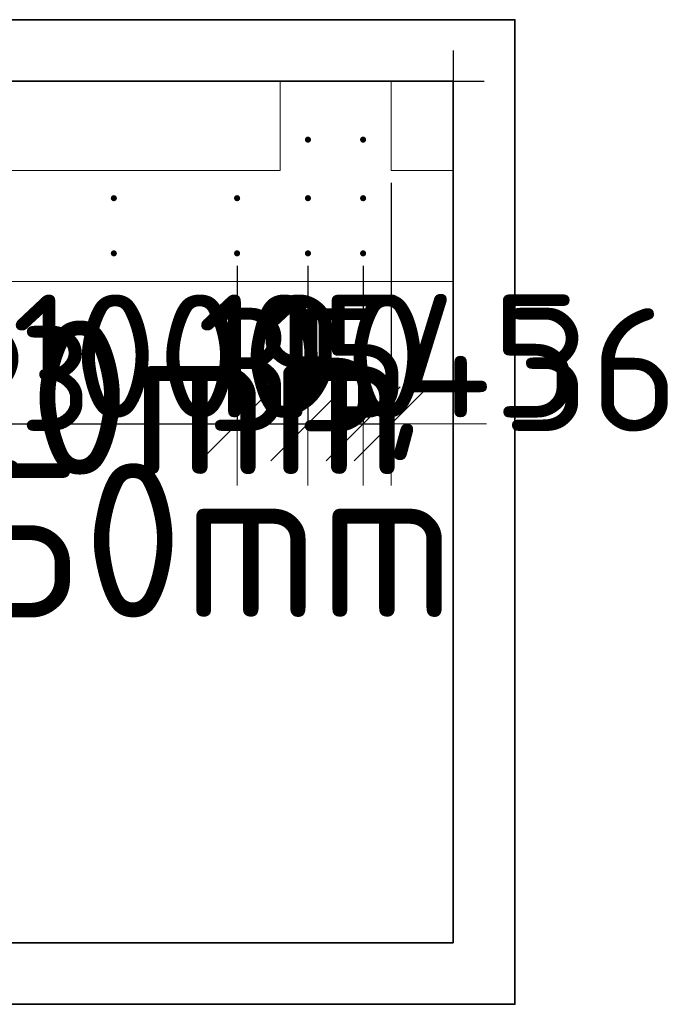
# Model space of a CAD drawing. Header units: millimetres. Extents: x -3725 to 93325, y -74170 to 82591.
# Tile 99 of 140: x 86912 to 87967, y 32663 to 34261. Entities that reach past the tile are written whole.
import ezdxf

# ---------------------------------------------------------------- set-up
doc = ezdxf.new("R2010")
doc.units = ezdxf.units.MM
doc.header["$PDMODE"] = 65
for name, color, linetype, lineweight in [('Standard', 7, 'Continuous', 25), ('Арм.стержн. Выпуски', 180, 'Continuous', 35), ('Размерная линия_ общее_1', 7, 'Continuous', 13), ('Стена_ общее', 7, 'Continuous', 35)]:
    doc.layers.add(name, color=color, linetype=linetype, lineweight=lineweight)
doc.styles.add('ISOCPEUR', font='ISOCPEUR')
doc.dimstyles.new('DIMSTYLE_12', dxfattribs={"dimtxt": 200, "dimasz": 200, "dimexe": 0, "dimexo": 0, "dimgap": 100, "dimtad": 2, "dimdec": 0, "dimrnd": 5, "dimzin": 12, "dimdsep": 46, "dimtxsty": 'ISOCPEUR', "dimblk1": 'ALL_ML_STRICH', "dimblk2": 'ALL_ML_STRICH', "dimsah": 1, "dimcen": 0, "dimclrd": 7, "dimclre": 256, "dimclrt": 7, "dimadec": 0, "dimazin": 0, "dimtfac": 1, "dimtdec": 0, "dimtix": 1, "dimtmove": 2, "dimatfit": 3, "dimfxl": 0, "dimtvp": 1.2, "dimtzin": 0, "dimlwd": 0, "dimlwe": -3, "dimarcsym": 0})
doc.dimstyles.new('DIMSTYLE_13', dxfattribs={"dimtxt": 200, "dimasz": 200, "dimexe": 0, "dimexo": 0, "dimgap": 100, "dimtad": 2, "dimdec": 0, "dimrnd": 5, "dimzin": 12, "dimdsep": 46, "dimtxsty": 'ISOCPEUR', "dimblk1": 'ALL_ML_STRICH', "dimblk2": 'ALL_ML_STRICH', "dimsah": 1, "dimcen": 0, "dimclrd": 7, "dimclre": 256, "dimclrt": 7, "dimadec": 0, "dimazin": 0, "dimtfac": 1, "dimtdec": 0, "dimtix": 1, "dimtmove": 2, "dimatfit": 3, "dimfxl": 0, "dimtzin": 0, "dimlwd": 0, "dimlwe": -3, "dimarcsym": 0})

# ---------------------------------------------------------------- blocks, each defined once
blk = doc.blocks.new('ALL_ML_STRICH')
at = {"color": 0, "linetype": 'ByBlock', "lineweight": -2}
for p, q in [((0, -0.5), (0, 0.5)), ((-0.3, -0.3), (0.3, 0.3)), ((-1, 0), (0.5, 0))]:
    blk.add_line(p, q, dxfattribs=at)
blk = doc.blocks.new('*D771')
at = {"layer": 'DEFPOINTS', "color": 7, "linetype": 'Continuous', "lineweight": 13, "transparency": 33554687}
for p in [(86264.4, 33882), (87264.4, 33882), (86264.4, 33605.2)]:
    blk.add_point(p, dxfattribs=at)
at = {"layer": 'Размерная линия_ общее_1', "color": 253, "linetype": 'Continuous', "lineweight": -2, "true_color": 0xa0a0a0, "transparency": 33554687}
for p, q in [((86264.4, 33862), (86264.4, 33605.2)), ((87264.4, 33862), (87264.4, 33605.2))]:
    blk.add_line(p, q, dxfattribs=at)
at = {"layer": 'Размерная линия_ общее_1', "color": 7, "linetype": 'Continuous', "lineweight": -2, "transparency": 33554687}
blk.add_line((86264.4, 33605.2), (87264.4, 33605.2), dxfattribs=at)
at = {"layer": 'Размерная линия_ общее_1', "color": 7, "linetype": 'Continuous', "lineweight": 13, "transparency": 33554687, "xscale": 200, "yscale": 200, "zscale": 200, "rotation": 180}
blk.add_blockref('ALL_ML_STRICH', (86264.4, 33605.2), dxfattribs=at)
at = {"layer": 'Размерная линия_ общее_1', "color": 7, "linetype": 'Continuous', "lineweight": 13, "transparency": 33554687, "xscale": 200, "yscale": 200, "zscale": 200}
blk.add_blockref('ALL_ML_STRICH', (87264.4, 33605.2), dxfattribs=at)
at = {"layer": 'Размерная линия_ общее_1', "color": 7, "linetype": 'Continuous', "lineweight": 13, "transparency": 33554687, "insert": (86094.4, 33815.2), "char_height": 200, "width": 10, "attachment_point": 1, "line_spacing_factor": 0.60241, "style": 'ISOCPEUR'}
blk.add_mtext('5х200=1000', dxfattribs=at)
blk = doc.blocks.new('*D772')
at = {"layer": 'DEFPOINTS', "color": 7, "linetype": 'Continuous', "lineweight": 13, "transparency": 33554687}
for p in [(87264.4, 33882), (87379.4, 33882), (87264.4, 33605.2)]:
    blk.add_point(p, dxfattribs=at)
at = {"layer": 'Размерная линия_ общее_1', "color": 253, "linetype": 'Continuous', "lineweight": -2, "true_color": 0xa0a0a0, "transparency": 33554687}
for p, q in [((87264.4, 33862), (87264.4, 33605.2)), ((87379.4, 33862), (87379.4, 33605.2))]:
    blk.add_line(p, q, dxfattribs=at)
at = {"layer": 'Размерная линия_ общее_1', "color": 7, "linetype": 'Continuous', "lineweight": -2, "transparency": 33554687}
blk.add_line((87264.4, 33605.2), (87379.4, 33605.2), dxfattribs=at)
at = {"layer": 'Размерная линия_ общее_1', "color": 7, "linetype": 'Continuous', "lineweight": 13, "transparency": 33554687, "xscale": 200, "yscale": 200, "zscale": 200, "rotation": 180}
blk.add_blockref('ALL_ML_STRICH', (87264.4, 33605.2), dxfattribs=at)
at = {"layer": 'Размерная линия_ общее_1', "color": 7, "linetype": 'Continuous', "lineweight": 13, "transparency": 33554687, "xscale": 200, "yscale": 200, "zscale": 200}
blk.add_blockref('ALL_ML_STRICH', (87379.4, 33605.2), dxfattribs=at)
at = {"layer": 'Размерная линия_ общее_1', "color": 7, "linetype": 'Continuous', "lineweight": 13, "transparency": 33554687, "insert": (87371.9, 33715.2), "char_height": 200, "width": 600, "attachment_point": 5, "style": 'ISOCPEUR'}
blk.add_mtext('\\A1;{115}', dxfattribs=at)
blk = doc.blocks.new('*D773')
at = {"layer": 'DEFPOINTS', "color": 7, "linetype": 'Continuous', "lineweight": 13, "transparency": 33554687}
for p in [(87379.4, 33882), (87468.9, 33882), (87379.4, 33605.2)]:
    blk.add_point(p, dxfattribs=at)
at = {"layer": 'Размерная линия_ общее_1', "color": 253, "linetype": 'Continuous', "lineweight": -2, "true_color": 0xa0a0a0, "transparency": 33554687}
for p, q in [((87379.4, 33862), (87379.4, 33605.2)), ((87468.9, 33862), (87468.9, 33605.2))]:
    blk.add_line(p, q, dxfattribs=at)
at = {"layer": 'Размерная линия_ общее_1', "color": 7, "linetype": 'Continuous', "lineweight": -2, "transparency": 33554687}
blk.add_line((87379.4, 33605.2), (87468.9, 33605.2), dxfattribs=at)
at = {"layer": 'Размерная линия_ общее_1', "color": 7, "linetype": 'Continuous', "lineweight": 13, "transparency": 33554687, "xscale": 200, "yscale": 200, "zscale": 200}
blk.add_blockref('ALL_ML_STRICH', (87468.9, 33605.2), dxfattribs=at)
at = {"layer": 'Размерная линия_ общее_1', "color": 7, "linetype": 'Continuous', "lineweight": 13, "transparency": 33554687, "xscale": 200, "yscale": 200, "zscale": 200, "rotation": 180}
blk.add_blockref('ALL_ML_STRICH', (87379.4, 33605.2), dxfattribs=at)
at = {"layer": 'Размерная линия_ общее_1', "color": 7, "linetype": 'Continuous', "lineweight": 13, "transparency": 33554687, "insert": (87434.1, 33715.2), "char_height": 200, "width": 400, "attachment_point": 5, "style": 'ISOCPEUR'}
blk.add_mtext('\\A1;{90}', dxfattribs=at)
blk = doc.blocks.new('*D774')
at = {"layer": 'DEFPOINTS', "color": 7, "linetype": 'Continuous', "lineweight": 13, "transparency": 33554687}
for p in [(87514.4, 34016.5), (87468.9, 33882), (87468.9, 33605.2)]:
    blk.add_point(p, dxfattribs=at)
at = {"layer": 'Размерная линия_ общее_1', "color": 253, "linetype": 'Continuous', "lineweight": -2, "true_color": 0xa0a0a0, "transparency": 33554687}
for p, q in [((87514.4, 33996.5), (87514.4, 33605.2)), ((87468.9, 33862), (87468.9, 33605.2))]:
    blk.add_line(p, q, dxfattribs=at)
at = {"layer": 'Размерная линия_ общее_1', "color": 7, "linetype": 'Continuous', "lineweight": -2, "transparency": 33554687}
blk.add_line((87468.9, 33605.2), (87514.4, 33605.2), dxfattribs=at)
at = {"layer": 'Размерная линия_ общее_1', "color": 7, "linetype": 'Continuous', "lineweight": 13, "transparency": 33554687, "xscale": 200, "yscale": 200, "zscale": 200}
blk.add_blockref('ALL_ML_STRICH', (87514.4, 33605.2), dxfattribs=at)
at = {"layer": 'Размерная линия_ общее_1', "color": 7, "linetype": 'Continuous', "lineweight": 13, "transparency": 33554687, "xscale": 200, "yscale": 200, "zscale": 200, "rotation": 180}
blk.add_blockref('ALL_ML_STRICH', (87468.9, 33605.2), dxfattribs=at)
at = {"layer": 'Размерная линия_ общее_1', "color": 7, "linetype": 'Continuous', "lineweight": 13, "transparency": 33554687, "insert": (87674.7, 33715.6), "char_height": 200, "width": 400, "attachment_point": 5, "style": 'ISOCPEUR'}
blk.add_mtext('\\A1;{45}', dxfattribs=at)

msp = doc.modelspace()

# ---------------------------------------------------------------- hatches: boundary and pattern name
at = {"layer": 'Арм.стержн. Выпуски', "linetype": 'Continuous', "lineweight": 35, "transparency": 33554687}
for points in [[(87384.4, 34066.5), (87384, 34068.4), (87382.9, 34070), (87381.3, 34071.1), (87379.4, 34071.5), (87377.5, 34071.1), (87375.8, 34070), (87374.8, 34068.4), (87374.4, 34066.5), (87374.8, 34064.6), (87375.8, 34063), (87377.5, 34061.9), (87379.4, 34061.5), (87381.3, 34061.9), (87382.9, 34063), (87384, 34064.6)], [(87473.9, 34066.5), (87473.5, 34068.4), (87472.4, 34070), (87470.8, 34071.1), (87468.9, 34071.5), (87467, 34071.1), (87465.4, 34070), (87464.3, 34068.4), (87463.9, 34066.5), (87464.3, 34064.6), (87465.4, 34063), (87467, 34061.9), (87468.9, 34061.5), (87470.8, 34061.9), (87472.4, 34063), (87473.5, 34064.6)], [(87069.4, 33971.5), (87069, 33973.4), (87067.9, 33975.1), (87066.3, 33976.2), (87064.4, 33976.5), (87062.5, 33976.2), (87060.9, 33975.1), (87059.8, 33973.4), (87059.4, 33971.5), (87059.8, 33969.6), (87060.9, 33968), (87062.5, 33966.9), (87064.4, 33966.5), (87066.3, 33966.9), (87067.9, 33968), (87069, 33969.6)], [(87269.4, 33971.5), (87269, 33973.4), (87267.9, 33975.1), (87266.3, 33976.2), (87264.4, 33976.5), (87262.5, 33976.2), (87260.9, 33975.1), (87259.8, 33973.4), (87259.4, 33971.5), (87259.8, 33969.6), (87260.9, 33968), (87262.5, 33966.9), (87264.4, 33966.5), (87266.3, 33966.9), (87267.9, 33968), (87269, 33969.6)], [(87384.4, 33971.5), (87384, 33973.4), (87382.9, 33975.1), (87381.3, 33976.2), (87379.4, 33976.5), (87377.5, 33976.2), (87375.8, 33975.1), (87374.8, 33973.4), (87374.4, 33971.5), (87374.8, 33969.6), (87375.8, 33968), (87377.5, 33966.9), (87379.4, 33966.5), (87381.3, 33966.9), (87382.9, 33968), (87384, 33969.6)], [(87473.9, 33971.5), (87473.5, 33973.4), (87472.4, 33975.1), (87470.8, 33976.2), (87468.9, 33976.5), (87467, 33976.2), (87465.4, 33975.1), (87464.3, 33973.4), (87463.9, 33971.5), (87464.3, 33969.6), (87465.4, 33968), (87467, 33966.9), (87468.9, 33966.5), (87470.8, 33966.9), (87472.4, 33968), (87473.5, 33969.6)], [(87069.4, 33882), (87069, 33883.9), (87067.9, 33885.5), (87066.3, 33886.6), (87064.4, 33887), (87062.5, 33886.6), (87060.9, 33885.5), (87059.8, 33883.9), (87059.4, 33882), (87059.8, 33880.1), (87060.9, 33878.5), (87062.5, 33877.4), (87064.4, 33877), (87066.3, 33877.4), (87067.9, 33878.5), (87069, 33880.1)], [(87269.4, 33882), (87269, 33883.9), (87267.9, 33885.5), (87266.3, 33886.6), (87264.4, 33887), (87262.5, 33886.6), (87260.9, 33885.5), (87259.8, 33883.9), (87259.4, 33882), (87259.8, 33880.1), (87260.9, 33878.5), (87262.5, 33877.4), (87264.4, 33877), (87266.3, 33877.4), (87267.9, 33878.5), (87269, 33880.1)], [(87384.4, 33882), (87384, 33883.9), (87382.9, 33885.5), (87381.3, 33886.6), (87379.4, 33887), (87377.5, 33886.6), (87375.8, 33885.5), (87374.8, 33883.9), (87374.4, 33882), (87374.8, 33880.1), (87375.8, 33878.5), (87377.5, 33877.4), (87379.4, 33877), (87381.3, 33877.4), (87382.9, 33878.5), (87384, 33880.1)], [(87473.9, 33882), (87473.5, 33883.9), (87472.4, 33885.5), (87470.8, 33886.6), (87468.9, 33887), (87467, 33886.6), (87465.4, 33885.5), (87464.3, 33883.9), (87463.9, 33882), (87464.3, 33880.1), (87465.4, 33878.5), (87467, 33877.4), (87468.9, 33877), (87470.8, 33877.4), (87472.4, 33878.5), (87473.5, 33880.1)]]:
    msp.add_hatch(color=4, dxfattribs=at).paths.add_polyline_path(points)

# ---------------------------------------------------------------- linework, layer by layer
at = {"layer": 'Standard', "color": 7, "linetype": 'Continuous', "lineweight": 25, "transparency": 33554687}
for p, q in [((87615.2, 34211.2), (87615.2, 33966.5)), ((87615.2, 34211.2), (87615.2, 33966.5)), ((85684.4, 34161.2), (87384.4, 34161.2)), ((85684.4, 34161.2), (87384.4, 34161.2)), ((87284.4, 34161.2), (87564.4, 34161.2)), ((87284.4, 34161.2), (87564.4, 34161.2)), ((87464.4, 34161.2), (87665.2, 34161.2)), ((87464.4, 34161.2), (87665.2, 34161.2)), ((87615.2, 34066.5), (87615.2, 33786.5)), ((87615.2, 34066.5), (87615.2, 33786.5))]:
    msp.add_line(p, q, dxfattribs=at)
at = {"layer": 'Standard', "color": 52, "linetype": 'Continuous', "lineweight": 13, "transparency": 33554687}
for p, q in [((87615.2, 34161.2), (85406.4, 34161.2)), ((85406.4, 34161.2), (87615.2, 34161.2)), ((87615.2, 32763.3), (87615.2, 34161.2)), ((87615.2, 32763.3), (87615.2, 34161.2)), ((87615.2, 32763.3), (85406.4, 32763.3)), ((85406.4, 32763.3), (87615.2, 32763.3))]:
    msp.add_line(p, q, dxfattribs=at)
at = {"layer": 'Standard', "color": 52, "linetype": 'Continuous', "lineweight": 35, "transparency": 33554687}
for p, q in [((87615.2, 34161.2), (85406.4, 34161.2)), ((85406.4, 34161.2), (87615.2, 34161.2)), ((87615.2, 32763.3), (87615.2, 34161.2)), ((87615.2, 32763.3), (87615.2, 34161.2)), ((87615.2, 32763.3), (85406.4, 32763.3)), ((85406.4, 32763.3), (87615.2, 32763.3))]:
    msp.add_line(p, q, dxfattribs=at)
at = {"layer": 'Standard', "color": 7, "linetype": 'Continuous', "lineweight": 35, "transparency": 33554687}
msp.add_lwpolyline([(85306.4, 32663.3), (87715.2, 32663.3), (87715.2, 34261.2), (85306.4, 34261.2), (85306.4, 32663.3)], dxfattribs=at)
at = {"layer": 'Стена_ общее', "color": 7, "linetype": 'Continuous', "lineweight": 18, "transparency": 33554687}
for p, q in [((87334.4, 34016.5), (87334.4, 34161.2)), ((87334.4, 34016.5), (87334.4, 34161.2)), ((87514.4, 34161.2), (87514.4, 34016.5)), ((87514.4, 34161.2), (87514.4, 34016.5)), ((85734.4, 34016.5), (87334.4, 34016.5)), ((85734.4, 34016.5), (87334.4, 34016.5)), ((87514.4, 34016.5), (87615.2, 34016.5)), ((87514.4, 34016.5), (87615.2, 34016.5)), ((87334.4, 33836.5), (86234.4, 33836.5)), ((87334.4, 33836.5), (86234.4, 33836.5)), ((87615.2, 33836.5), (87334.4, 33836.5)), ((87615.2, 33836.5), (87334.4, 33836.5))]:
    msp.add_line(p, q, dxfattribs=at)

# ---------------------------------------------------------------- texts
at = {"layer": 'Standard', "color": 7, "linetype": 'Continuous', "lineweight": 13, "transparency": 33554687, "insert": (86626.3, 33546.4), "char_height": 200, "width": 1437.101, "attachment_point": 7, "style": 'ISOCPEUR'}
msp.add_mtext('\\A1;{\\fISOCPEUR|i0|b0;\\H200.000000;\\W1.000000;\\C7;поз. 35, 36}\\P', dxfattribs=at)
at = {"layer": 'Арм.стержн. Выпуски', "color": 7, "linetype": 'Continuous', "lineweight": 25, "transparency": 33554687, "char_height": 250, "attachment_point": 7, "style": 'ISOCPEUR'}
for s, insert, width in [('\\W0.96;ø10 L=920mm ', (85621, 33523), 2268.514), ('\\W0.94;ø10 L=1250mm ', (85621, 33291.3), 2391.341)]:
    msp.add_mtext(s, dxfattribs=dict(at, insert=insert, width=width))

# ---------------------------------------------------------------- dimensions: what is measured, and where the dimension line sits
at = {"layer": 'Размерная линия_ общее_1', "color": 7, "linetype": 'Continuous', "lineweight": 13, "transparency": 33554687}
for base, p1, p2, picture, middle in [((87514.3703, 33605.1533), (87468.9016, 33862.0019), (87514.3703, 33996.547), '*D774', (87674.7177, 33715.5547)), ((87379.4, 33605.2), (87264.4, 33862), (87379.4, 33862), '*D772', (87371.9, 33715.2)), ((87468.9016, 33605.1533), (87379.3703, 33862.0019), (87468.9016, 33862.0019), '*D773', (87434.1359, 33715.1533))]:
    dim = msp.add_linear_dim(base=base, p1=p1, p2=p2, dimstyle='DIMSTYLE_12', override={"dimpost": '<>', "dimclrd": 7, "dimclre": 253, "dimclrt": 7, "dimlwd": 0, "dimlwe": 65533}, dxfattribs=at)
    dim.commit()
    dim.dimension.update_dxf_attribs({"geometry": picture, "text_midpoint": middle, "dimtype": 160})
dim = msp.add_linear_dim(base=(87264.4, 33605.2), p1=(86264.4, 33862), p2=(87264.4, 33862), text='5х200=1000', dimstyle='DIMSTYLE_13', override={"dimpost": '<>', "dimclrd": 7, "dimclre": 253, "dimclrt": 7, "dimlwd": 0, "dimlwe": 65533}, dxfattribs=at)
dim.commit()
dim.dimension.update_dxf_attribs({"geometry": '*D771', "text_midpoint": (86764.4, 33705.2), "dimtype": 160})

doc.saveas('drawing.dxf')
